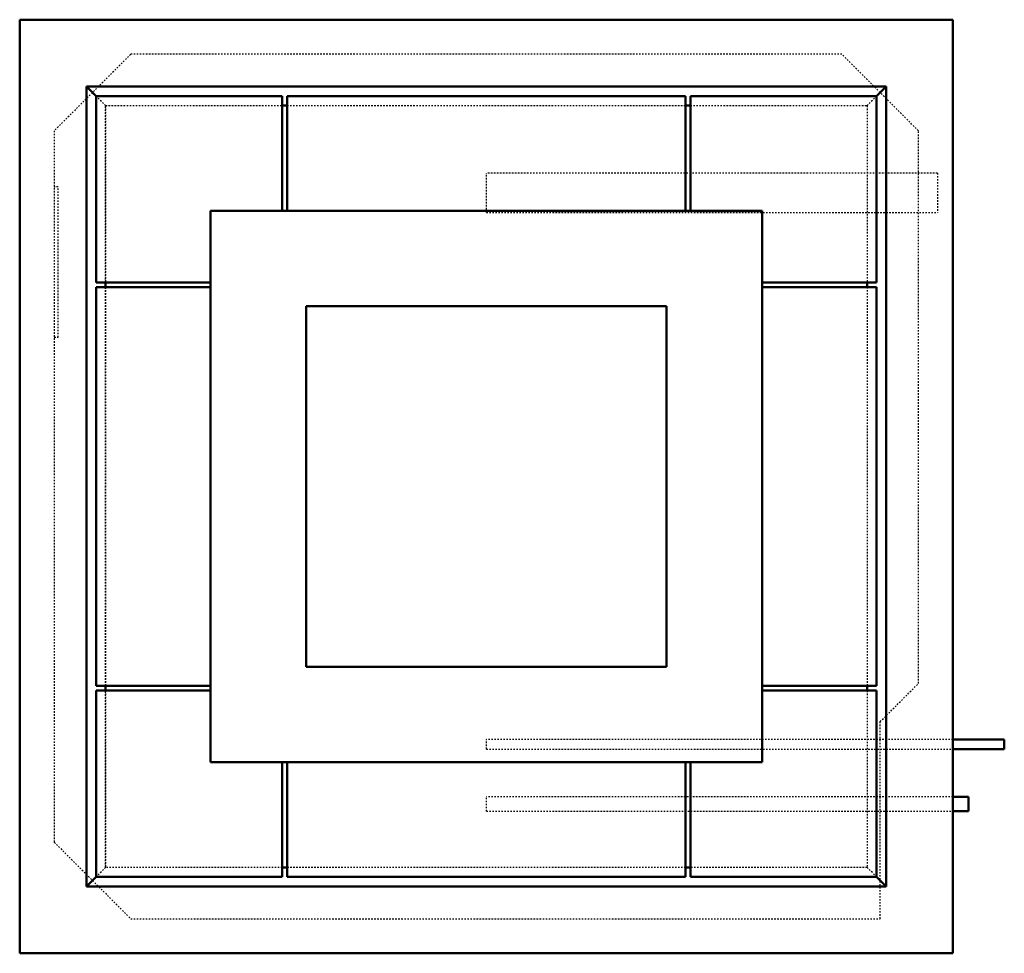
# Model space of a CAD drawing. Header units: millimetres. Extents: x -310 to 344, y -310 to 310.
import ezdxf

# ---------------------------------------------------------------- set-up
doc = ezdxf.new("R2010")
doc.units = ezdxf.units.MM
doc.linetypes.add('Dashed', pattern=[2, 1, -1])
doc.layers.add('AM_0', color=7, linetype='Continuous', lineweight=50)
doc.layers.add('AM_9', color=6, linetype='Dashed', lineweight=25)

# ---------------------------------------------------------------- blocks, each defined once
blk = doc.blocks.new('1_FFA09AVJU9_PART15_0_in_FFA09AVJU9_4')
at = {"layer": 'AM_9'}
for p, q in [((300.0375, 208.359375), (0, 208.359375)), ((0, 182.165625), (0, 208.359375)), ((300.0375, 208.359375), (300.0375, 182.165625)), ((0, 182.165625), (300.0375, 182.165625))]:
    blk.add_line(p, q, dxfattribs=at)
blk = doc.blocks.new('2_FFA09AVJU9_PART14_0_in_FFA09AVJU9_4')
at = {"layer": 'AM_0'}
for p, q in [((344.4875, -168.275), (310.35625, -168.275)), ((344.4875, -168.275), (344.4875, -174.625)), ((310.35625, -174.625), (344.4875, -174.625))]:
    blk.add_line(p, q, dxfattribs=at)
at = {"layer": 'AM_9'}
for p, q in [((310.35625, -168.275), (0, -168.275)), ((0, -174.625), (0, -168.275)), ((0, -174.625), (310.35625, -174.625))]:
    blk.add_line(p, q, dxfattribs=at)
blk = doc.blocks.new('3_FFA09AVJU9_PART13_0_in_FFA09AVJU9_4')
at = {"layer": 'AM_0'}
for p, q in [((320.675, -206.375), (310.35625, -206.375)), ((320.675, -206.375), (320.675, -215.9)), ((310.35625, -215.9), (320.675, -215.9))]:
    blk.add_line(p, q, dxfattribs=at)
at = {"layer": 'AM_9'}
for p, q in [((310.35625, -206.375), (0, -206.375)), ((0, -215.9), (0, -206.375)), ((0, -215.9), (310.35625, -215.9))]:
    blk.add_line(p, q, dxfattribs=at)
blk = doc.blocks.new('4_FFA09AVJU9_PART12_0_in_FFA09AVJU9_4')
at = {"layer": 'AM_9'}
for p, q in [((-284.7975, 199.23125), (-287.3375, 199.23125)), ((-284.7975, 99.21875), (-284.7975, 199.23125)), ((-287.3375, 99.21875), (-284.7975, 99.21875))]:
    blk.add_line(p, q, dxfattribs=at)
blk = doc.blocks.new('5_FFA09AVJU9_PART11_0_in_FFA09AVJU9_4')
at = {"layer": 'AM_9'}
for p, q in [((-236.5375, 287.3375), (-287.3375, 236.5375)), ((236.5375, 287.3375), (-236.5375, 287.3375)), ((287.3375, 236.5375), (236.5375, 287.3375)), ((-287.3375, 236.5375), (-287.3375, -236.5375)), ((287.3375, -130.96875), (287.3375, 236.5375)), ((261.9375, -156.36875), (287.3375, -130.96875)), ((261.9375, -287.3375), (261.9375, -156.36875)), ((-287.3375, -236.5375), (-236.5375, -287.3375)), ((-236.5375, -287.3375), (261.9375, -287.3375))]:
    blk.add_line(p, q, dxfattribs=at)
blk = doc.blocks.new('6_FFA09AVJU9_PART10_0_in_FFA09AVJU9_4')
at = {"layer": 'AM_0'}
for p, q in [((-310.35625, 310.35625), (310.35625, 310.35625)), ((-310.35625, 310.35625), (-310.35625, -310.35625)), ((310.35625, 310.35625), (310.35625, -310.35625)), ((-265.90625, 265.90625), (-259.55625, 259.55625)), ((265.90625, 265.90625), (-265.90625, 265.90625)), ((-265.90625, -265.90625), (-265.90625, 265.90625)), ((259.55625, 259.55625), (265.90625, 265.90625)), ((265.90625, -265.90625), (265.90625, 265.90625)), ((-135.73125, 253.20625), (-132.55625, 253.20625)), ((132.55625, 253.20625), (135.73125, 253.20625)), ((-183.35625, 183.35625), (-183.35625, -183.35625)), ((183.35625, 183.35625), (-183.35625, 183.35625)), ((183.35625, -183.35625), (183.35625, 183.35625)), ((-253.20625, 135.73125), (-253.20625, 132.55625)), ((253.20625, 135.73125), (253.20625, 132.55625)), ((-119.85625, 119.85625), (119.85625, 119.85625)), ((-119.85625, -119.85625), (-119.85625, 119.85625)), ((119.85625, 119.85625), (119.85625, -119.85625)), ((119.85625, -119.85625), (-119.85625, -119.85625)), ((-253.20625, -132.55625), (-253.20625, -135.73125)), ((253.20625, -132.55625), (253.20625, -135.73125)), ((-183.35625, -183.35625), (183.35625, -183.35625)), ((-132.55625, -253.20625), (-135.73125, -253.20625)), ((135.73125, -253.20625), (132.55625, -253.20625)), ((-259.55625, -259.55625), (-265.90625, -265.90625)), ((259.55625, -259.55625), (265.90625, -265.90625)), ((-265.90625, -265.90625), (265.90625, -265.90625)), ((310.35625, -310.35625), (-310.35625, -310.35625))]:
    blk.add_line(p, q, dxfattribs=at)
at = {"layer": 'AM_9'}
for p, q in [((-253.20625, 253.20625), (-135.73125, 253.20625)), ((-253.20625, 253.20625), (-253.20625, 135.73125)), ((-132.55625, 253.20625), (132.55625, 253.20625)), ((135.73125, 253.20625), (253.20625, 253.20625)), ((253.20625, 253.20625), (253.20625, 135.73125)), ((-253.20625, 132.55625), (-253.20625, -132.55625)), ((253.20625, 132.55625), (253.20625, -132.55625)), ((-253.20625, -135.73125), (-253.20625, -253.20625)), ((253.20625, -135.73125), (253.20625, -253.20625)), ((-135.73125, -253.20625), (-253.20625, -253.20625)), ((132.55625, -253.20625), (-132.55625, -253.20625)), ((253.20625, -253.20625), (135.73125, -253.20625))]:
    blk.add_line(p, q, dxfattribs=at)
blk = doc.blocks.new('7_FFA09AVJU9_PART9_0_in_FFA09AVJU9_4')
at = {"layer": 'AM_0'}
for p, q in [((-132.55625, -259.55625), (-132.55625, -183.35625)), ((132.55625, -183.35625), (132.55625, -259.55625)), ((-132.55625, -259.55625), (132.55625, -259.55625))]:
    blk.add_line(p, q, dxfattribs=at)
at = {"layer": 'AM_9'}
blk.add_line((132.55625, -253.20625), (-132.55625, -253.20625), dxfattribs=at)
blk = doc.blocks.new('8_FFA09AVJU9_PART8_0_in_FFA09AVJU9_4')
at = {"layer": 'AM_0'}
for p, q in [((183.35625, -135.73125), (259.55625, -135.73125)), ((259.55625, -259.55625), (259.55625, -135.73125)), ((135.73125, -259.55625), (135.73125, -183.35625)), ((135.73125, -259.55625), (259.55625, -259.55625))]:
    blk.add_line(p, q, dxfattribs=at)
at = {"layer": 'AM_9'}
for p, q in [((253.20625, -135.73125), (253.20625, -253.20625)), ((253.20625, -253.20625), (135.73125, -253.20625)), ((259.55625, -259.55625), (253.20625, -253.20625))]:
    blk.add_line(p, q, dxfattribs=at)
blk = doc.blocks.new('9_FFA09AVJU9_PART7_0_in_FFA09AVJU9_4')
at = {"layer": 'AM_0'}
for p, q in [((183.35625, 132.55625), (259.55625, 132.55625)), ((259.55625, -132.55625), (259.55625, 132.55625)), ((259.55625, -132.55625), (183.35625, -132.55625))]:
    blk.add_line(p, q, dxfattribs=at)
at = {"layer": 'AM_9'}
blk.add_line((253.20625, 132.55625), (253.20625, -132.55625), dxfattribs=at)
blk = doc.blocks.new('10_FFA09AVJU9_PART6_0_in_FFA09AVJU9_4')
at = {"layer": 'AM_0'}
for p, q in [((259.55625, 259.55625), (135.73125, 259.55625)), ((135.73125, 183.35625), (135.73125, 259.55625)), ((259.55625, 135.73125), (259.55625, 259.55625)), ((259.55625, 135.73125), (183.35625, 135.73125))]:
    blk.add_line(p, q, dxfattribs=at)
at = {"layer": 'AM_9'}
for p, q in [((259.55625, 259.55625), (253.20625, 253.20625)), ((135.73125, 253.20625), (253.20625, 253.20625)), ((253.20625, 253.20625), (253.20625, 135.73125))]:
    blk.add_line(p, q, dxfattribs=at)
blk = doc.blocks.new('11_FFA09AVJU9_PART5_0_in_FFA09AVJU9_4')
at = {"layer": 'AM_0'}
for p, q in [((132.55625, 259.55625), (-132.55625, 259.55625)), ((-132.55625, 183.35625), (-132.55625, 259.55625)), ((132.55625, 259.55625), (132.55625, 183.35625))]:
    blk.add_line(p, q, dxfattribs=at)
at = {"layer": 'AM_9'}
blk.add_line((-132.55625, 253.20625), (132.55625, 253.20625), dxfattribs=at)
blk = doc.blocks.new('12_FFA09AVJU9_PART4_0_in_FFA09AVJU9_4')
at = {"layer": 'AM_0'}
for p, q in [((-135.73125, 259.55625), (-259.55625, 259.55625)), ((-259.55625, 259.55625), (-259.55625, 135.73125)), ((-135.73125, 259.55625), (-135.73125, 183.35625)), ((-183.35625, 135.73125), (-259.55625, 135.73125))]:
    blk.add_line(p, q, dxfattribs=at)
at = {"layer": 'AM_9'}
for p, q in [((-253.20625, 253.20625), (-259.55625, 259.55625)), ((-253.20625, 135.73125), (-253.20625, 253.20625)), ((-253.20625, 253.20625), (-135.73125, 253.20625))]:
    blk.add_line(p, q, dxfattribs=at)
blk = doc.blocks.new('13_FFA09AVJU9_PART3_0_in_FFA09AVJU9_4')
at = {"layer": 'AM_0'}
for p, q in [((-259.55625, 132.55625), (-183.35625, 132.55625)), ((-259.55625, 132.55625), (-259.55625, -132.55625)), ((-183.35625, -132.55625), (-259.55625, -132.55625))]:
    blk.add_line(p, q, dxfattribs=at)
at = {"layer": 'AM_9'}
blk.add_line((-253.20625, -132.55625), (-253.20625, 132.55625), dxfattribs=at)
blk = doc.blocks.new('14_FFA09AVJU9_PART2_0_in_FFA09AVJU9_4')
at = {"layer": 'AM_0'}
for p, q in [((-259.55625, -135.73125), (-259.55625, -259.55625)), ((-259.55625, -135.73125), (-183.35625, -135.73125)), ((-135.73125, -183.35625), (-135.73125, -259.55625)), ((-259.55625, -259.55625), (-135.73125, -259.55625))]:
    blk.add_line(p, q, dxfattribs=at)
at = {"layer": 'AM_9'}
for p, q in [((-253.20625, -253.20625), (-253.20625, -135.73125)), ((-259.55625, -259.55625), (-253.20625, -253.20625)), ((-135.73125, -253.20625), (-253.20625, -253.20625))]:
    blk.add_line(p, q, dxfattribs=at)
blk = doc.blocks.new('15_FFA09AVJU9_PART1_0_in_FFA09AVJU9_4')
at = {"layer": 'AM_0'}
for p, q in [((-119.85625, 119.85625), (-119.85625, -119.85625)), ((119.85625, 119.85625), (-119.85625, 119.85625)), ((119.85625, -119.85625), (119.85625, 119.85625)), ((-119.85625, -119.85625), (119.85625, -119.85625))]:
    blk.add_line(p, q, dxfattribs=at)

msp = doc.modelspace()

# ---------------------------------------------------------------- block references
for name in ['6_FFA09AVJU9_PART10_0_in_FFA09AVJU9_4', '5_FFA09AVJU9_PART11_0_in_FFA09AVJU9_4', '12_FFA09AVJU9_PART4_0_in_FFA09AVJU9_4', '11_FFA09AVJU9_PART5_0_in_FFA09AVJU9_4', '10_FFA09AVJU9_PART6_0_in_FFA09AVJU9_4', '1_FFA09AVJU9_PART15_0_in_FFA09AVJU9_4', '4_FFA09AVJU9_PART12_0_in_FFA09AVJU9_4', '13_FFA09AVJU9_PART3_0_in_FFA09AVJU9_4', '9_FFA09AVJU9_PART7_0_in_FFA09AVJU9_4', '15_FFA09AVJU9_PART1_0_in_FFA09AVJU9_4', '14_FFA09AVJU9_PART2_0_in_FFA09AVJU9_4', '8_FFA09AVJU9_PART8_0_in_FFA09AVJU9_4', '2_FFA09AVJU9_PART14_0_in_FFA09AVJU9_4', '7_FFA09AVJU9_PART9_0_in_FFA09AVJU9_4', '3_FFA09AVJU9_PART13_0_in_FFA09AVJU9_4']:
    msp.add_blockref(name, (0, 0))

doc.saveas('drawing.dxf')
